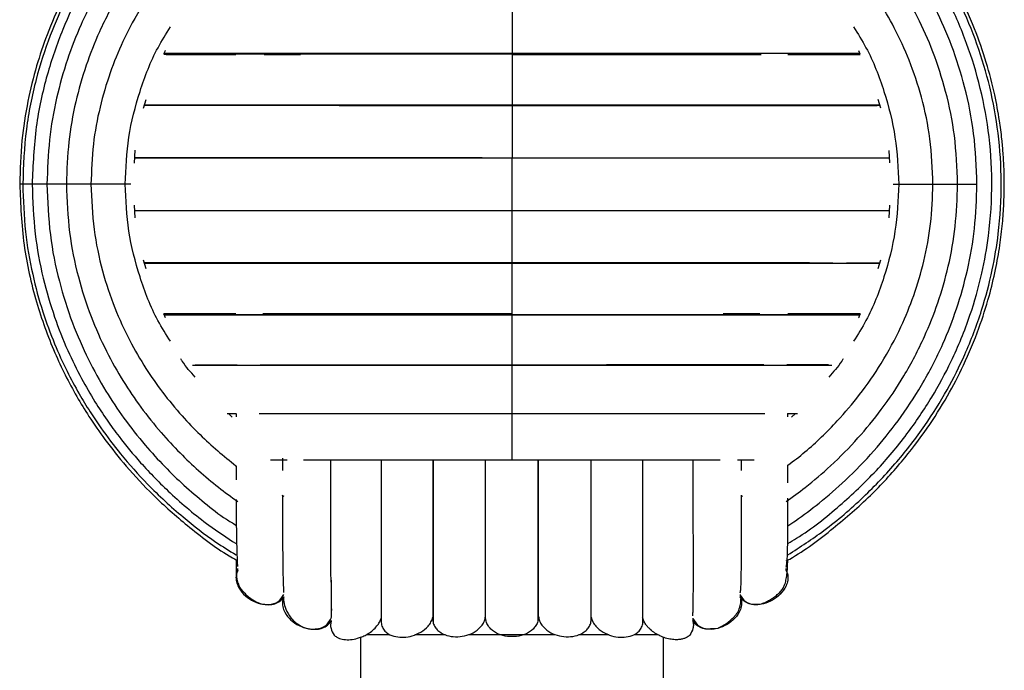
# Model space of a CAD drawing. Header units: millimetres. Extents: x -233 to 167, y -56 to 638.
# Tile 3 of 7: x -98 to 32, y 86 to 172. Entities that reach past the tile are written whole.
import ezdxf

# ---------------------------------------------------------------- set-up
doc = ezdxf.new("R2010")
doc.units = ezdxf.units.MM

msp = doc.modelspace()

# ---------------------------------------------------------------- linework, layer by layer
at = {"color": 7, "linetype": 'Continuous', "lineweight": 25}
for p, q in [((12.29, 167.61), (12.48, 167.16)), ((-82.1, 159.99), (-81.77, 161.15)), ((-33.46, 160.4), (-33.46, 160.38)), ((14.82, 161.16), (15.18, 160.01)), ((-83.32, 152.73), (-83.22, 154.42)), ((16.28, 154.41), (16.38, 152.74)), ((-83.21, 145.48), (-83.31, 147.15)), ((16.4, 147.16), (16.3, 145.47)), ((-81.75, 138.73), (-82.11, 139.88)), ((-33.46, 139.49), (-33.46, 139.51)), ((15.18, 139.9), (14.84, 138.74)), ((-79.22, 132.28), (-79.45, 132.81)), ((-70.39, 119.16), (-70.88, 119.63)), ((-69.9, 119.63), (-69.9, 119.17)), ((2.91, 119.63), (4.23, 119.63)), ((2.98, 119.17), (2.98, 119.63)), ((3.96, 119.63), (3.46, 119.16)), ((-3.15, 112.08), (-3.15, 113.5)), ((-63.85, 108.85), (-63.58, 108.69)), ((-3.15, 108.67), (-3.01, 108.75)), ((-69.66, 98.88), (-69.66, 99.16)), ((2.74, 98.88), (2.74, 99.16)), ((-3.34, 95.7), (-3.34, 95.4)), ((-57.28, 93.28), (-57.24, 93.81)), ((-57.32, 92.59), (-57.32, 92.64)), ((-9.6, 92.58), (-9.6, 92.27)), ((-7.06, 91.12), (-6.79, 91.18)), ((-53.46, 90.06), (-53.46, 80.44)), ((-52.68, 90.44), (-49.67, 90.44)), ((-46.27, 90.44), (-42.36, 90.44)), ((-39.18, 90.44), (-27.76, 90.44)), ((-24.55, 90.44), (-20.69, 90.44)), ((-17.33, 90.44), (-14.19, 90.44)), ((-13.46, 80.44), (-13.46, 90.07))]:
    msp.add_line(p, q, dxfattribs=at)
for points, knots in [([(-69.66, 199.76), (-71.17, 198.79), (-74.11, 196.89), (-77.98, 193.74), (-81.2, 190.73), (-83.81, 187.95), (-86.04, 185.28), (-88.32, 182.22), (-90.66, 178.59), (-92.95, 174.29), (-94.82, 169.92), (-96.33, 165.44), (-97.47, 160.78), (-98.3, 155.55), (-98.41, 151.87), (-98.46, 149.94)], [0, 0, 0, 0, 0.0892008, 0.1749752, 0.2483364, 0.3092566, 0.3648262, 0.4217662, 0.4998144, 0.5803041, 0.6647842, 0.7364938, 0.8162703, 0.9041069, 1, 1, 1, 1]), ([(-69.89, 199.01), (-69.97, 198.96), (-71.35, 198.16), (-73.72, 196.45), (-76.83, 194.04), (-79.35, 191.81), (-81.42, 189.78), (-83.63, 187.44), (-86.25, 184.31), (-89.35, 179.94), (-92.19, 174.93), (-94.6, 169.42), (-96.45, 163.61), (-97.79, 157.03), (-97.97, 152.37), (-98.06, 149.94)], [0, 0, 0, 0, 0.004604, 0.081131, 0.14785, 0.204747, 0.25181, 0.295243, 0.368119, 0.45878, 0.567256, 0.660364, 0.763529, 0.87675, 1, 1, 1, 1]), ([(2.74, 100.14), (2.89, 100.23), (5.11, 101.44), (8.87, 104.32), (13.82, 108.6), (17.93, 113.07), (21.31, 117.49), (24.01, 121.79), (26.32, 126.21), (28.15, 130.63), (29.51, 134.88), (30.39, 138.54), (30.96, 141.75), (31.31, 144.65), (31.49, 147.24), (31.55, 149.65), (31.52, 151.89), (31.4, 153.98), (31.21, 156.1), (30.88, 158.66), (30.25, 162.06), (29.19, 166.13), (27.59, 170.74), (25.34, 175.74), (22.22, 181.13), (18.59, 186.04), (14.68, 190.37), (10.72, 194.05), (6.79, 197.18), (4.07, 198.88), (2.97, 199.56)], [0, 0, 0, 0, 0.0044683, 0.0631698, 0.1177779, 0.1682851, 0.2146757, 0.2569387, 0.2950616, 0.3394266, 0.376396, 0.4066029, 0.4336009, 0.4579311, 0.4796205, 0.4983696, 0.5182005, 0.5357236, 0.5508717, 0.571378, 0.6001967, 0.6373226, 0.6766036, 0.7222102, 0.7741235, 0.8323243, 0.8746233, 0.9196995, 0.9675433, 1, 1, 1, 1]), ([(2.97, 100.95), (4.58, 101.99), (8.1, 104.27), (12.91, 108.43), (17.35, 113.09), (21.03, 117.86), (24, 122.62), (26.55, 127.71), (28.57, 133.01), (29.98, 138.38), (30.92, 144.03), (31.27, 150.09), (30.85, 156.6), (29.74, 162.72), (28.03, 168.47), (25.76, 173.91), (23.41, 178.25), (21.12, 181.79), (18.9, 184.83), (15.98, 188.29), (12.23, 192.06), (7.88, 195.77), (4.57, 197.91), (2.97, 198.95)], [0, 0, 0, 0, 0.048682, 0.106611, 0.161064, 0.212032, 0.259495, 0.303445, 0.356551, 0.403363, 0.444286, 0.502084, 0.557215, 0.609665, 0.659778, 0.709517, 0.759189, 0.784935, 0.816604, 0.854932, 0.899904, 0.951503, 1, 1, 1, 1]), ([(-69.91, 197.49), (-69.99, 197.44), (-71.25, 196.68), (-73.38, 195.11), (-76.14, 192.95), (-78.41, 190.94), (-80.53, 188.89), (-82.77, 186.5), (-85.25, 183.51), (-87.88, 179.85), (-90.5, 175.44), (-92.95, 170.24), (-95.01, 164.2), (-96.51, 157.35), (-96.71, 152.48), (-96.82, 149.94)], [0, 0, 0, 0, 0.005237, 0.077418, 0.138986, 0.189923, 0.236916, 0.294253, 0.362423, 0.441448, 0.531353, 0.632161, 0.743881, 0.866502, 1, 1, 1, 1]), ([(2.98, 102.47), (3.36, 102.69), (5.8, 104.11), (9.75, 107.32), (14.64, 111.92), (18.68, 116.75), (21.96, 121.61), (24.79, 126.84), (27.03, 132.33), (28.61, 137.91), (29.65, 143.8), (30.04, 150.14), (29.57, 156.93), (28.32, 163.31), (26.41, 169.28), (23.89, 174.89), (21.28, 179.33), (18.75, 182.93), (16.3, 186), (13.1, 189.48), (8.98, 193.19), (5.53, 195.94), (3.34, 197.22), (2.97, 197.43)], [0, 0, 0, 0, 0.011638, 0.074365, 0.13333, 0.188517, 0.239913, 0.287504, 0.345, 0.395673, 0.439982, 0.502581, 0.56228, 0.619047, 0.67327, 0.727085, 0.780807, 0.808664, 0.842939, 0.88441, 0.933055, 0.988857, 1, 1, 1, 1]), ([(-69.91, 195.09), (-70.24, 194.86), (-71.66, 193.94), (-74.22, 191.97), (-77.73, 188.94), (-81.24, 185.31), (-84.62, 181.13), (-87.72, 176.42), (-90.28, 171.44), (-92.27, 166.34), (-93.69, 161.25), (-94.67, 155.73), (-94.79, 151.91), (-94.86, 149.94)], [0, 0, 0, 0, 0.02247, 0.09443, 0.180654, 0.281181, 0.375926, 0.480656, 0.595432, 0.688112, 0.786441, 0.890415, 1, 1, 1, 1]), ([(27.93, 149.94), (27.85, 152.19), (27.68, 156.51), (26.45, 162.66), (24.72, 168.15), (22.6, 173), (20.29, 177.19), (17.77, 180.97), (15.16, 184.29), (12.48, 187.23), (9.86, 189.77), (7.12, 192.07), (4.87, 193.89), (3.4, 194.75), (2.98, 195)], [0, 0, 0, 0, 0.125355, 0.241692, 0.349, 0.447258, 0.536483, 0.616682, 0.701031, 0.772474, 0.838492, 0.905142, 0.972426, 1, 1, 1, 1]), ([(-69.66, 191.89), (-70.51, 191.28), (-72.55, 189.81), (-75.75, 187.04), (-79.14, 183.62), (-82.39, 179.65), (-85.38, 175.19), (-87.86, 170.45), (-89.79, 165.59), (-91.17, 160.73), (-92.11, 155.47), (-92.24, 151.82), (-92.3, 149.94)], [0, 0, 0, 0, 0.0630818, 0.1522289, 0.2561722, 0.354154, 0.4625035, 0.5812365, 0.6771529, 0.7789361, 0.8865618, 1, 1, 1, 1]), ([(25.37, 149.94), (25.29, 152.09), (25.13, 156.22), (23.93, 162.08), (22.25, 167.32), (20.21, 171.92), (17.97, 175.91), (15.54, 179.5), (13.02, 182.65), (10.45, 185.43), (7.92, 187.83), (5.38, 189.98), (3.6, 191.28), (2.74, 191.9)], [0, 0, 0, 0, 0.129599, 0.249884, 0.3608, 0.462372, 0.554585, 0.637455, 0.724633, 0.798468, 0.866631, 0.935447, 1, 1, 1, 1]), ([(-69.91, 187.09), (-70.66, 186.52), (-72.99, 184.75), (-76.16, 181.62), (-79.51, 177.69), (-82.38, 173.55), (-84.76, 169.14), (-86.62, 164.6), (-87.95, 160.06), (-88.87, 155.13), (-88.99, 151.7), (-89.05, 149.94)], [0, 0, 0, 0, 0.065805, 0.202435, 0.307386, 0.423474, 0.550758, 0.65361, 0.762789, 0.878272, 1, 1, 1, 1]), ([(22.12, 149.94), (22.04, 151.95), (21.89, 155.82), (20.73, 161.31), (19.11, 166.21), (17.14, 170.5), (14.99, 174.21), (12.66, 177.54), (10.26, 180.45), (7.81, 183.01), (5.43, 185.21), (3.79, 186.51), (2.98, 187.16)], [0, 0, 0, 0, 0.138876, 0.267758, 0.386592, 0.49537, 0.594111, 0.682844, 0.776169, 0.855225, 0.928095, 1, 1, 1, 1]), ([(-33.46, 173.88), (-33.46, 173.85), (-33.46, 173.79), (-33.46, 173.32), (-33.46, 172.48), (-33.46, 171.29), (-33.46, 170), (-33.46, 168.84), (-33.46, 167.98), (-33.46, 167.43), (-33.46, 167.25), (-33.46, 167.16)], [0, 0, 0, 0, 0.067416, 0.158545, 0.308865, 0.457991, 0.607116, 0.757436, 0.848565, 0.928978, 1, 1, 1, 1]), ([(-84.53, 149.94), (-84.44, 152.02), (-84.25, 156.18), (-82.69, 162.24), (-80.8, 167.15), (-79.13, 169.81), (-78.56, 170.72)], [0, 0, 0, 0, 0.284375, 0.568988, 0.853969, 1, 1, 1, 1]), ([(11.63, 170.72), (12.2, 169.82), (13.88, 167.15), (15.76, 162.24), (17.32, 156.18), (17.51, 152.02), (17.6, 149.94)], [0, 0, 0, 0, 0.1462512, 0.4311617, 0.7156941, 1, 1, 1, 1]), ([(-79.44, 167.1), (-78.6, 167.09), (-76.58, 167.09), (-73.3, 167.09), (-70.74, 167.09), (-69.91, 167.09)], [0, 0, 0, 0, 0.322778, 0.779101, 1, 1, 1, 1]), ([(-79.41, 167.16), (-79.37, 167.28), (-79.32, 167.43), (-79.23, 167.57), (-79.22, 167.6)], [0, 0, 0, 0, 0.779435, 1, 1, 1, 1]), ([(-79.41, 167.17), (-78.81, 167.17), (-76.99, 167.17), (-73.1, 167.17), (-67.85, 167.17), (-61.88, 167.17), (-55.34, 167.17), (-48.33, 167.17), (-40.98, 167.16), (-35.97, 167.16), (-33.46, 167.16)], [0, 0, 0, 0, 0.066139, 0.199306, 0.33256, 0.465901, 0.599335, 0.73284, 0.866404, 1, 1, 1, 1]), ([(-33.46, 167.21), (-35.17, 167.21), (-38.47, 167.21), (-43.21, 167.21), (-48.21, 167.21), (-53.26, 167.21), (-58.16, 167.21), (-62.22, 167.21), (-65.49, 167.21), (-68.17, 167.21), (-70.66, 167.21), (-73.27, 167.21), (-76.1, 167.21), (-78.22, 167.21), (-79.24, 167.21), (-79.4, 167.21)], [0, 0, 0, 0, 0.091893, 0.178195, 0.258898, 0.369434, 0.467386, 0.552751, 0.625523, 0.685695, 0.741194, 0.808885, 0.88933, 0.982545, 1, 1, 1, 1]), ([(-66.19, 167.09), (-65.59, 167.09), (-64.08, 167.09), (-62.39, 167.09), (-61.38, 167.09)], [0, 0, 0, 0, 0.402356, 1, 1, 1, 1]), ([(12.46, 167.21), (12.01, 167.21), (11.01, 167.21), (9.18, 167.21), (6.84, 167.21), (3.81, 167.21), (0, 167.21), (-4.72, 167.21), (-10.42, 167.21), (-16.33, 167.21), (-22.15, 167.21), (-27.67, 167.21), (-31.5, 167.21), (-33.46, 167.21)], [0, 0, 0, 0, 0.046488, 0.101777, 0.169169, 0.249399, 0.342458, 0.44833, 0.567011, 0.698495, 0.793305, 0.893807, 1, 1, 1, 1]), ([(-33.46, 167.2), (-33.46, 167.16), (-33.46, 167.07), (-33.46, 166.55), (-33.46, 165.65), (-33.46, 164.43), (-33.46, 163.12), (-33.46, 161.98), (-33.46, 161.14), (-33.46, 160.63), (-33.46, 160.47), (-33.46, 160.4)], [0, 0, 0, 0, 0.074084, 0.164562, 0.313807, 0.461866, 0.609925, 0.75917, 0.849648, 0.929486, 1, 1, 1, 1]), ([(-33.46, 167.16), (-30.94, 167.16), (-28.27, 167.16), (-25.69, 167.16), (-25.55, 167.16)], [0, 0, 0, 0, 0.945303, 1, 1, 1, 1]), ([(-33.46, 167.08), (-31.01, 167.08), (-26.32, 167.08), (-19.78, 167.08), (-14.13, 167.08), (-9.34, 167.08), (-5.4, 167.08), (-2.55, 167.08), (-1.07, 167.08), (-0.58, 167.08)], [0, 0, 0, 0, 0.205373, 0.391707, 0.55897, 0.707195, 0.83632, 0.946373, 1, 1, 1, 1]), ([(2.98, 167.16), (4.03, 167.16), (6.87, 167.16), (10.05, 167.16), (11.88, 167.16), (12.49, 167.16)], [0, 0, 0, 0, 0.282249, 0.761782, 1, 1, 1, 1]), ([(2.98, 167.08), (3.72, 167.08), (5.46, 167.08), (8.08, 167.08), (10.59, 167.08), (11.95, 167.08), (12.52, 167.08)], [0, 0, 0, 0, 0.196169, 0.465707, 0.777773, 1, 1, 1, 1]), ([(-33.46, 160.38), (-35.22, 160.38), (-38.61, 160.38), (-43.5, 160.38), (-48.64, 160.38), (-53.85, 160.38), (-58.9, 160.38), (-63.08, 160.38), (-66.45, 160.38), (-69.22, 160.38), (-71.78, 160.38), (-74.47, 160.37), (-77.41, 160.37), (-80.03, 160.36), (-81.45, 160.36), (-82, 160.36)], [0, 0, 0, 0, 0.088265, 0.17116, 0.248684, 0.354857, 0.448944, 0.530958, 0.60088, 0.658705, 0.711975, 0.776942, 0.854169, 0.943676, 1, 1, 1, 1]), ([(-81.99, 160.38), (-80.81, 160.37), (-78.42, 160.37), (-74.18, 160.37), (-69.79, 160.36), (-65.43, 160.36), (-60.71, 160.36), (-55.68, 160.36), (-50.37, 160.35), (-44.86, 160.35), (-39.2, 160.35), (-35.38, 160.35), (-33.46, 160.35)], [0, 0, 0, 0, 0.120956, 0.246328, 0.34042, 0.434543, 0.528699, 0.622887, 0.717116, 0.811374, 0.905672, 1, 1, 1, 1]), ([(-81.98, 160.4), (-81.02, 160.4), (-78.82, 160.4), (-74.4, 160.4), (-68.95, 160.4), (-62.78, 160.4), (-56.03, 160.4), (-48.79, 160.4), (-41.21, 160.4), (-36.05, 160.4), (-33.46, 160.4)], [0, 0, 0, 0, 0.098737, 0.227319, 0.355962, 0.48467, 0.613435, 0.74226, 0.87112, 1, 1, 1, 1]), ([(-33.46, 160.4), (-30.88, 160.4), (-25.71, 160.4), (-18.14, 160.4), (-10.9, 160.4), (-4.14, 160.4), (2.02, 160.4), (7.47, 160.4), (11.89, 160.4), (14.1, 160.4), (15.06, 160.4)], [0, 0, 0, 0, 0.128867, 0.257715, 0.38653, 0.515286, 0.64398, 0.772617, 0.901188, 1, 1, 1, 1]), ([(15.07, 160.37), (14.81, 160.37), (14, 160.37), (12.5, 160.37), (10.48, 160.37), (8.05, 160.37), (4.93, 160.37), (1, 160.38), (-3.86, 160.38), (-9.74, 160.38), (-15.82, 160.38), (-21.82, 160.38), (-27.5, 160.38), (-31.44, 160.38), (-33.46, 160.38)], [0, 0, 0, 0, 0.026445, 0.084446, 0.137534, 0.202249, 0.279273, 0.368613, 0.470265, 0.584211, 0.710465, 0.801506, 0.898022, 1, 1, 1, 1]), ([(-33.46, 160.37), (-33.46, 160.37), (-33.46, 160.36), (-33.46, 160.1), (-33.46, 159.5), (-33.46, 158.5), (-33.46, 157.23), (-33.46, 155.91), (-33.46, 154.8), (-33.46, 154.03), (-33.46, 153.59), (-33.46, 153.49), (-33.46, 153.44)], [0, 0, 0, 0, 0.007671, 0.086443, 0.175713, 0.322966, 0.469049, 0.615132, 0.762385, 0.851655, 0.930428, 1, 1, 1, 1]), ([(-33.46, 160.35), (-31.75, 160.35), (-28.42, 160.35), (-23.63, 160.35), (-18.59, 160.35), (-13.49, 160.35), (-8.55, 160.35), (-4.46, 160.35), (-1.16, 160.35), (1.55, 160.35), (4.05, 160.35), (6.66, 160.35), (9.51, 160.35), (12.45, 160.35), (14.17, 160.35), (15.07, 160.36)], [0, 0, 0, 0, 0.084835, 0.164507, 0.239008, 0.341036, 0.431435, 0.510199, 0.577328, 0.632823, 0.684019, 0.74644, 0.82057, 0.906394, 1, 1, 1, 1]), ([(-83.28, 153.45), (-82.12, 153.45), (-79.7, 153.45), (-74.99, 153.45), (-69.45, 153.45), (-63.19, 153.45), (-56.33, 153.45), (-49, 153.45), (-41.32, 153.45), (-36.08, 153.44), (-33.46, 153.44)], [0, 0, 0, 0, 0.11528, 0.241605, 0.367949, 0.494324, 0.620723, 0.747133, 0.873564, 1, 1, 1, 1]), ([(-83.28, 153.44), (-82.16, 153.44), (-79.76, 153.44), (-75.07, 153.44), (-69.51, 153.44), (-63.23, 153.44), (-56.36, 153.44), (-49.01, 153.44), (-41.32, 153.44), (-36.08, 153.44), (-33.46, 153.44)], [0, 0, 0, 0, 0.111734, 0.23864, 0.365555, 0.492456, 0.619342, 0.746229, 0.873123, 1, 1, 1, 1]), ([(-33.46, 153.44), (-30.84, 153.44), (-25.61, 153.44), (-17.92, 153.44), (-10.57, 153.44), (-3.7, 153.44), (2.58, 153.44), (8.15, 153.44), (12.83, 153.44), (15.22, 153.44), (16.34, 153.44)], [0, 0, 0, 0, 0.126927, 0.253857, 0.380793, 0.507735, 0.634684, 0.761642, 0.888598, 1, 1, 1, 1]), ([(-33.46, 146.44), (-33.46, 146.47), (-33.46, 146.51), (-33.46, 146.89), (-33.46, 147.58), (-33.46, 148.64), (-33.46, 149.94), (-33.46, 151.25), (-33.46, 152.31), (-33.46, 153), (-33.46, 153.38), (-33.46, 153.42), (-33.46, 153.44)], [0, 0, 0, 0, 0.065517, 0.139697, 0.223764, 0.362433, 0.5, 0.637567, 0.776236, 0.860303, 0.934483, 1, 1, 1, 1]), ([(-33.46, 153.44), (-30.85, 153.44), (-25.61, 153.44), (-17.93, 153.44), (-10.61, 153.44), (-4.32, 153.44), (-0.8, 153.44), (0.68, 153.44)], [0, 0, 0, 0, 0.211725, 0.42344, 0.63514, 0.84679, 1, 1, 1, 1]), ([(-98.46, 149.94), (-98.35, 147.26), (-98.13, 142), (-96.44, 134.52), (-94.03, 127.81), (-91.53, 122.83), (-89.23, 119.06), (-87.09, 115.96), (-84.29, 112.45), (-80.7, 108.59), (-76.16, 104.62), (-72.48, 101.76), (-70.2, 100.48), (-69.89, 100.31)], [0, 0, 0, 0, 0.134567, 0.263676, 0.383044, 0.491144, 0.542629, 0.604746, 0.679809, 0.767807, 0.868694, 0.982423, 1, 1, 1, 1]), ([(-98.06, 149.94), (-98.15, 149.94), (-98.43, 149.94), (-98.45, 149.94), (-98.46, 149.94)], [0, 0, 0, 0, 0.289097, 1, 1, 1, 1]), ([(-98.06, 149.94), (-97.99, 147.85), (-97.86, 143.84), (-96.87, 138.2), (-95.54, 133.25), (-93.97, 128.98), (-92.33, 125.37), (-90.73, 122.39), (-89.22, 119.9), (-87.43, 117.23), (-84.97, 113.98), (-81.41, 109.98), (-77.18, 106.1), (-73.24, 103.01), (-70.79, 101.51), (-69.9, 100.96)], [0, 0, 0, 0, 0.10666, 0.203437, 0.29032, 0.367298, 0.434388, 0.491598, 0.538934, 0.582395, 0.655229, 0.7458, 0.85405, 0.946829, 1, 1, 1, 1]), ([(-96.82, 149.94), (-96.88, 149.94), (-97.29, 149.94), (-97.73, 149.94), (-98.06, 149.94), (-98.03, 149.94), (-98.02, 149.94)], [0, 0, 0, 0, 0.073124, 0.45745, 0.838722, 1, 1, 1, 1]), ([(-96.82, 149.94), (-96.74, 147.75), (-96.59, 143.57), (-95.49, 137.69), (-93.99, 132.54), (-92.25, 128.12), (-90.43, 124.41), (-88.66, 121.35), (-86.99, 118.81), (-85.01, 116.09), (-82.31, 112.81), (-78.39, 108.83), (-74.17, 105.24), (-71.11, 103.23), (-69.9, 102.44)], [0, 0, 0, 0, 0.115435, 0.22018, 0.314205, 0.397521, 0.470125, 0.532038, 0.583276, 0.630286, 0.709061, 0.807023, 0.924107, 1, 1, 1, 1]), ([(-94.86, 149.94), (-95.02, 149.94), (-95.56, 149.94), (-96.2, 149.94), (-96.72, 149.94), (-96.78, 149.94), (-96.81, 149.94)], [0, 0, 0, 0, 0.123939, 0.423628, 0.720936, 1, 1, 1, 1]), ([(-92.3, 149.94), (-92.34, 149.94), (-92.65, 149.94), (-93.3, 149.94), (-94.1, 149.94), (-94.64, 149.94), (-94.91, 149.94), (-94.84, 149.94), (-94.83, 149.94)], [0, 0, 0, 0, 0.0277636, 0.1854766, 0.4456278, 0.7037116, 0.9617954, 1, 1, 1, 1]), ([(-94.86, 149.94), (-94.77, 147.7), (-94.61, 143.38), (-93.37, 137.23), (-91.64, 131.74), (-89.53, 126.89), (-87.21, 122.7), (-84.7, 118.92), (-82.08, 115.6), (-79.41, 112.66), (-76.79, 110.12), (-74.05, 107.82), (-71.8, 106), (-70.33, 105.14), (-69.91, 104.89)], [0, 0, 0, 0, 0.125359, 0.241699, 0.349007, 0.447268, 0.536488, 0.616689, 0.701039, 0.772483, 0.838503, 0.905154, 0.972439, 1, 1, 1, 1]), ([(-92.3, 149.94), (-92.22, 147.8), (-92.06, 143.67), (-90.86, 137.81), (-89.18, 132.57), (-87.14, 127.97), (-84.9, 123.98), (-82.47, 120.39), (-79.95, 117.24), (-77.38, 114.46), (-74.85, 112.06), (-72.31, 109.91), (-70.53, 108.61), (-69.66, 107.99)], [0, 0, 0, 0, 0.129607, 0.249885, 0.360803, 0.462377, 0.55459, 0.637461, 0.72464, 0.798476, 0.866639, 0.935456, 1, 1, 1, 1]), ([(-89.05, 149.94), (-89.13, 149.94), (-89.48, 149.94), (-90.22, 149.94), (-91.12, 149.94), (-91.84, 149.94), (-92.26, 149.94), (-92.25, 149.94), (-92.24, 149.94)], [0, 0, 0, 0, 0.044022, 0.183656, 0.413984, 0.642483, 0.870981, 1, 1, 1, 1]), ([(-89.05, 149.94), (-88.97, 147.94), (-88.81, 144.07), (-87.65, 138.58), (-86.03, 133.68), (-84.06, 129.39), (-81.92, 125.68), (-79.59, 122.35), (-77.19, 119.44), (-74.73, 116.88), (-72.36, 114.68), (-70.72, 113.38), (-69.91, 112.73)], [0, 0, 0, 0, 0.138882, 0.267759, 0.386596, 0.495374, 0.594116, 0.68285, 0.776176, 0.855232, 0.928103, 1, 1, 1, 1]), ([(-84.53, 149.94), (-84.72, 149.94), (-85.13, 149.94), (-85.85, 149.94), (-86.75, 149.94), (-87.69, 149.94), (-88.48, 149.94), (-88.98, 149.94), (-88.99, 149.94), (-89, 149.94)], [0, 0, 0, 0, 0.088659, 0.189041, 0.302801, 0.49045, 0.676609, 0.862767, 1, 1, 1, 1]), ([(-78.57, 129.18), (-79.13, 130.08), (-80.81, 132.74), (-82.69, 137.65), (-84.25, 143.71), (-84.44, 147.87), (-84.53, 149.94)], [0, 0, 0, 0, 0.145865, 0.430904, 0.71556, 1, 1, 1, 1]), ([(-83.8, 149.94), (-83.88, 149.94), (-84.05, 149.94), (-84.36, 149.94), (-84.53, 149.94)], [0, 0, 0, 0, 0.442069, 1, 1, 1, 1]), ([(2.74, 108), (3.58, 108.61), (5.62, 110.08), (8.83, 112.85), (12.21, 116.27), (15.46, 120.24), (18.46, 124.7), (20.93, 129.44), (22.86, 134.3), (24.24, 139.16), (25.19, 144.42), (25.31, 148.07), (25.37, 149.94)], [0, 0, 0, 0, 0.0630905, 0.1522368, 0.2561791, 0.35416, 0.4625085, 0.5812404, 0.677156, 0.778938, 0.8865629, 1, 1, 1, 1]), ([(2.98, 104.8), (3.32, 105.02), (4.73, 105.95), (7.3, 107.92), (10.8, 110.95), (14.31, 114.58), (17.69, 118.76), (20.79, 123.47), (23.36, 128.45), (25.34, 133.55), (26.77, 138.64), (27.74, 144.16), (27.87, 147.98), (27.93, 149.94)], [0, 0, 0, 0, 0.022482, 0.094442, 0.180665, 0.281191, 0.375934, 0.480663, 0.595437, 0.688116, 0.786444, 0.89041, 1, 1, 1, 1]), ([(2.98, 112.8), (3.74, 113.37), (6.06, 115.14), (9.23, 118.27), (12.58, 122.2), (15.45, 126.34), (17.83, 130.75), (19.69, 135.29), (21.02, 139.83), (21.94, 144.76), (22.06, 148.19), (22.12, 149.94)], [0, 0, 0, 0, 0.065814, 0.202444, 0.307394, 0.42348, 0.550763, 0.653613, 0.762792, 0.878269, 1, 1, 1, 1]), ([(17.6, 149.94), (17.51, 147.87), (17.32, 143.71), (15.76, 137.65), (13.88, 132.74), (12.2, 130.08), (11.64, 129.17)], [0, 0, 0, 0, 0.284369, 0.568968, 0.853938, 1, 1, 1, 1]), ([(16.87, 149.94), (16.95, 149.94), (17.12, 149.94), (17.43, 149.94), (17.6, 149.94)], [0, 0, 0, 0, 0.442444, 1, 1, 1, 1]), ([(17.6, 149.94), (17.79, 149.94), (18.2, 149.94), (18.93, 149.94), (19.83, 149.94), (20.77, 149.94), (21.55, 149.94), (22.05, 149.94), (22.07, 149.94), (22.07, 149.94)], [0, 0, 0, 0, 0.0886586, 0.1890412, 0.3028011, 0.4904507, 0.6766091, 0.8627675, 1, 1, 1, 1]), ([(22.12, 149.94), (22.2, 149.94), (22.55, 149.94), (23.29, 149.94), (24.2, 149.94), (24.92, 149.94), (25.34, 149.94), (25.32, 149.94), (25.32, 149.94)], [0, 0, 0, 0, 0.044022, 0.183656, 0.413984, 0.642483, 0.870981, 1, 1, 1, 1]), ([(25.37, 149.94), (25.42, 149.94), (25.73, 149.94), (26.37, 149.94), (27.17, 149.94), (27.71, 149.94), (27.98, 149.94), (27.91, 149.94), (27.9, 149.94)], [0, 0, 0, 0, 0.027817, 0.185522, 0.445659, 0.703729, 0.961799, 1, 1, 1, 1]), ([(-83.27, 146.44), (-82.15, 146.44), (-79.75, 146.44), (-75.07, 146.44), (-69.51, 146.44), (-63.23, 146.44), (-56.36, 146.44), (-49.01, 146.44), (-41.32, 146.44), (-36.08, 146.44), (-33.46, 146.44)], [0, 0, 0, 0, 0.111377, 0.238334, 0.365301, 0.492252, 0.619189, 0.746127, 0.873072, 1, 1, 1, 1]), ([(-83.27, 146.44), (-82.12, 146.44), (-79.7, 146.44), (-74.99, 146.44), (-69.45, 146.44), (-63.19, 146.44), (-56.33, 146.44), (-49, 146.44), (-41.32, 146.44), (-36.08, 146.44), (-33.46, 146.44)], [0, 0, 0, 0, 0.114924, 0.2413, 0.367695, 0.494121, 0.62057, 0.747032, 0.873513, 1, 1, 1, 1]), ([(-33.46, 146.44), (-30.85, 146.44), (-25.61, 146.45), (-17.93, 146.45), (-10.61, 146.45), (-4.57, 146.45), (-1.27, 146.45), (-0.02, 146.45)], [0, 0, 0, 0, 0.216854, 0.433697, 0.650526, 0.867303, 1, 1, 1, 1]), ([(-33.46, 146.44), (-30.84, 146.44), (-25.61, 146.44), (-17.92, 146.44), (-10.57, 146.44), (-3.7, 146.44), (2.58, 146.44), (8.15, 146.44), (12.83, 146.44), (15.23, 146.44), (16.35, 146.44)], [0, 0, 0, 0, 0.126876, 0.253755, 0.38064, 0.507531, 0.634429, 0.761336, 0.888241, 1, 1, 1, 1]), ([(-33.46, 139.52), (-33.46, 139.52), (-33.46, 139.53), (-33.46, 139.79), (-33.46, 140.39), (-33.46, 141.39), (-33.46, 142.66), (-33.46, 143.98), (-33.46, 145.09), (-33.46, 145.86), (-33.46, 146.3), (-33.46, 146.4), (-33.46, 146.44)], [0, 0, 0, 0, 0.007671, 0.086443, 0.175713, 0.322966, 0.469049, 0.615132, 0.762385, 0.851655, 0.930428, 1, 1, 1, 1]), ([(-33.46, 139.54), (-35.18, 139.54), (-38.51, 139.54), (-43.3, 139.54), (-48.34, 139.54), (-53.44, 139.54), (-58.38, 139.54), (-62.47, 139.54), (-65.77, 139.54), (-68.48, 139.54), (-70.98, 139.54), (-73.59, 139.54), (-76.44, 139.54), (-79.38, 139.54), (-81.1, 139.53), (-82, 139.53)], [0, 0, 0, 0, 0.08484, 0.164516, 0.239018, 0.341049, 0.431448, 0.510215, 0.577348, 0.632845, 0.68404, 0.74646, 0.820594, 0.906421, 1, 1, 1, 1]), ([(-81.99, 139.52), (-81.74, 139.51), (-80.93, 139.51), (-79.43, 139.51), (-77.41, 139.51), (-74.98, 139.51), (-71.86, 139.51), (-67.93, 139.51), (-63.07, 139.51), (-57.19, 139.51), (-51.11, 139.51), (-45.11, 139.51), (-39.43, 139.51), (-35.49, 139.51), (-33.46, 139.51)], [0, 0, 0, 0, 0.026387, 0.084387, 0.137476, 0.202197, 0.279229, 0.368571, 0.470229, 0.584194, 0.710444, 0.801495, 0.898013, 1, 1, 1, 1]), ([(-81.99, 139.49), (-81.03, 139.49), (-78.82, 139.49), (-74.4, 139.49), (-68.95, 139.49), (-62.78, 139.49), (-56.03, 139.49), (-48.79, 139.49), (-41.21, 139.49), (-36.05, 139.49), (-33.46, 139.49)], [0, 0, 0, 0, 0.098783, 0.227359, 0.355995, 0.484696, 0.613454, 0.742273, 0.871126, 1, 1, 1, 1]), ([(-33.46, 139.51), (-31.71, 139.51), (-28.32, 139.51), (-23.43, 139.51), (-18.28, 139.51), (-13.08, 139.51), (-8.03, 139.51), (-3.85, 139.51), (-0.48, 139.51), (2.29, 139.51), (4.85, 139.52), (7.54, 139.52), (10.48, 139.52), (13.1, 139.53), (14.52, 139.53), (15.07, 139.54)], [0, 0, 0, 0, 0.088257, 0.17115, 0.248665, 0.354838, 0.448924, 0.530921, 0.600836, 0.658662, 0.711931, 0.776891, 0.854111, 0.943617, 1, 1, 1, 1]), ([(8.88, 139.52), (8.19, 139.52), (6.37, 139.52), (2.84, 139.53), (-1.49, 139.53), (-6.22, 139.53), (-11.25, 139.53), (-16.55, 139.54), (-22.07, 139.54), (-27.73, 139.54), (-31.55, 139.54), (-33.46, 139.54)], [0, 0, 0, 0, 0.071122, 0.187091, 0.303096, 0.419138, 0.535224, 0.651358, 0.767532, 0.883747, 1, 1, 1, 1]), ([(-33.46, 139.49), (-30.88, 139.49), (-25.71, 139.49), (-18.14, 139.49), (-10.9, 139.49), (-4.14, 139.49), (2.02, 139.49), (7.47, 139.49), (11.89, 139.49), (14.1, 139.49), (15.06, 139.49)], [0, 0, 0, 0, 0.128873, 0.257727, 0.386548, 0.51531, 0.64401, 0.772653, 0.901229, 1, 1, 1, 1]), ([(-33.46, 132.68), (-33.46, 132.73), (-33.46, 132.82), (-33.46, 133.34), (-33.46, 134.24), (-33.46, 135.46), (-33.46, 136.77), (-33.46, 137.91), (-33.46, 138.75), (-33.46, 139.26), (-33.46, 139.42), (-33.46, 139.49)], [0, 0, 0, 0, 0.074084, 0.164561, 0.313807, 0.461866, 0.609925, 0.75917, 0.849648, 0.929486, 1, 1, 1, 1]), ([(-69.91, 132.81), (-70.64, 132.81), (-72.39, 132.81), (-75.01, 132.81), (-77.51, 132.81), (-78.88, 132.81), (-79.45, 132.81)], [0, 0, 0, 0, 0.1962902, 0.465892, 0.7780361, 1, 1, 1, 1]), ([(-79.41, 132.72), (-78.81, 132.72), (-76.99, 132.72), (-73.1, 132.72), (-67.85, 132.72), (-61.88, 132.72), (-55.34, 132.72), (-48.33, 132.72), (-40.98, 132.72), (-35.97, 132.73), (-33.46, 132.73)], [0, 0, 0, 0, 0.066066, 0.199243, 0.332508, 0.465859, 0.599303, 0.732819, 0.866394, 1, 1, 1, 1]), ([(-79.39, 132.68), (-78.94, 132.68), (-77.94, 132.68), (-76.11, 132.68), (-73.77, 132.68), (-70.74, 132.68), (-66.93, 132.68), (-62.21, 132.68), (-56.51, 132.68), (-50.6, 132.68), (-44.77, 132.68), (-39.26, 132.68), (-35.43, 132.68), (-33.46, 132.68)], [0, 0, 0, 0, 0.046459, 0.10175, 0.169146, 0.249377, 0.342435, 0.448313, 0.566997, 0.698483, 0.793293, 0.893802, 1, 1, 1, 1]), ([(-33.46, 132.81), (-35.92, 132.81), (-40.6, 132.81), (-47.14, 132.81), (-52.8, 132.81), (-57.58, 132.81), (-61.53, 132.81), (-64.37, 132.81), (-65.86, 132.81), (-66.35, 132.81)], [0, 0, 0, 0, 0.205359, 0.391678, 0.558942, 0.707145, 0.836274, 0.946327, 1, 1, 1, 1]), ([(-33.46, 132.73), (-30.96, 132.73), (-25.95, 132.73), (-18.6, 132.73), (-11.58, 132.73), (-5.04, 132.73), (0.92, 132.73), (6.17, 132.73), (10.06, 132.73), (11.88, 132.73), (12.49, 132.73)], [0, 0, 0, 0, 0.133583, 0.267135, 0.400627, 0.534046, 0.667372, 0.800615, 0.93377, 1, 1, 1, 1]), ([(-33.46, 126.01), (-33.46, 126.04), (-33.46, 126.1), (-33.46, 126.57), (-33.46, 127.41), (-33.46, 128.6), (-33.46, 129.89), (-33.46, 131.05), (-33.46, 131.91), (-33.46, 132.46), (-33.46, 132.64), (-33.46, 132.73)], [0, 0, 0, 0, 0.067416, 0.158546, 0.308866, 0.457991, 0.607116, 0.757436, 0.848565, 0.928979, 1, 1, 1, 1]), ([(-33.46, 132.68), (-31.76, 132.68), (-28.46, 132.68), (-23.72, 132.68), (-18.72, 132.68), (-13.66, 132.68), (-8.76, 132.68), (-4.71, 132.68), (-1.44, 132.68), (1.24, 132.68), (3.73, 132.68), (6.34, 132.68), (9.17, 132.68), (11.3, 132.68), (12.31, 132.68), (12.47, 132.68)], [0, 0, 0, 0, 0.091886, 0.178183, 0.258884, 0.369417, 0.467367, 0.552728, 0.625495, 0.685664, 0.741164, 0.808855, 0.889295, 0.982507, 1, 1, 1, 1]), ([(-0.73, 132.81), (-1.34, 132.81), (-2.85, 132.81), (-4.54, 132.81), (-5.56, 132.81)], [0, 0, 0, 0, 0.40201, 1, 1, 1, 1]), ([(12.52, 132.8), (11.68, 132.8), (9.65, 132.8), (6.37, 132.8), (3.81, 132.8), (2.98, 132.8)], [0, 0, 0, 0, 0.323033, 0.779238, 1, 1, 1, 1]), ([(12.52, 132.8), (12.47, 132.65), (12.4, 132.48), (12.31, 132.32), (12.29, 132.29)], [0, 0, 0, 0, 0.814958, 1, 1, 1, 1]), ([(-75.3, 124.45), (-75.91, 125.12), (-76.6, 125.87), (-77.12, 126.75), (-77.18, 126.86)], [0, 0, 0, 0, 0.884594, 1, 1, 1, 1]), ([(10.26, 126.86), (10.2, 126.76), (9.68, 125.88), (8.98, 125.12), (8.37, 124.45)], [0, 0, 0, 0, 0.118529, 1, 1, 1, 1]), ([(-75.65, 126), (-75.29, 126), (-74.24, 126), (-72.18, 126), (-69.29, 126), (-65.63, 126), (-61.11, 126), (-55.63, 126), (-49.95, 126), (-44.34, 126), (-39.04, 126), (-35.36, 126), (-33.46, 126)], [0, 0, 0, 0, 0.038287, 0.110436, 0.196336, 0.295976, 0.409338, 0.536418, 0.677189, 0.778706, 0.886295, 1, 1, 1, 1]), ([(-75.29, 126.08), (-74.04, 126.08), (-72.4, 126.08), (-70.27, 126.08), (-69.75, 126.08)], [0, 0, 0, 0, 0.755013, 1, 1, 1, 1]), ([(-66.72, 126.08), (-66.57, 126.08), (-64.76, 126.08), (-60.66, 126.08), (-54.46, 126.08), (-47.73, 126.08), (-40.69, 126.08), (-35.87, 126.08), (-33.46, 126.08)], [0, 0, 0, 0, 0.01734, 0.213515, 0.409894, 0.606474, 0.803188, 1, 1, 1, 1]), ([(-33.46, 126.08), (-31.06, 126.08), (-26.24, 126.08), (-19.2, 126.09), (-12.46, 126.09), (-6.27, 126.09), (-2.17, 126.09), (-0.36, 126.09), (-0.21, 126.09)], [0, 0, 0, 0, 0.196815, 0.393565, 0.590161, 0.786559, 0.982738, 1, 1, 1, 1]), ([(-33.46, 119.66), (-33.46, 119.66), (-33.46, 119.66), (-33.46, 120), (-33.46, 120.71), (-33.46, 121.81), (-33.46, 123.06), (-33.46, 124.22), (-33.46, 125.12), (-33.46, 125.73), (-33.46, 125.97), (-33.46, 126.08)], [0, 0, 0, 0, 0.0493755, 0.1422677, 0.2954955, 0.4475057, 0.5995159, 0.7527437, 0.8456359, 0.9276046, 1, 1, 1, 1]), ([(-33.46, 126), (-31.05, 126), (-26.43, 126), (-19.99, 126), (-14.42, 126), (-9.71, 126), (-5.82, 126), (-2.68, 126), (-0.1, 126), (2.28, 126), (4.77, 126), (7.03, 126), (8.31, 126), (8.79, 126)], [0, 0, 0, 0, 0.144816, 0.276215, 0.394183, 0.498742, 0.589842, 0.667494, 0.731695, 0.79096, 0.863245, 0.949136, 1, 1, 1, 1]), ([(2.82, 126.09), (3.35, 126.09), (5.47, 126.09), (7.11, 126.09), (8.34, 126.09)], [0, 0, 0, 0, 0.245622, 1, 1, 1, 1]), ([(-71.07, 119.63), (-70.72, 119.63), (-70.35, 119.63), (-69.93, 119.63), (-69.91, 119.63)], [0, 0, 0, 0, 0.949235, 1, 1, 1, 1]), ([(-66.83, 119.63), (-65.85, 119.63), (-63.59, 119.63), (-59.49, 119.63), (-54.35, 119.63), (-49.01, 119.63), (-43.73, 119.63), (-38.73, 119.63), (-35.25, 119.63), (-33.46, 119.63)], [0, 0, 0, 0, 0.109899, 0.253256, 0.413925, 0.591916, 0.720233, 0.85626, 1, 1, 1, 1]), ([(-33.46, 113.53), (-33.46, 113.53), (-33.46, 113.51), (-33.46, 113.8), (-33.46, 114.46), (-33.46, 115.52), (-33.46, 116.74), (-33.46, 117.89), (-33.46, 118.81), (-33.46, 119.44), (-33.46, 119.7), (-33.46, 119.82)], [0, 0, 0, 0, 0.041331, 0.135009, 0.289534, 0.44283, 0.596127, 0.750651, 0.84433, 0.926992, 1, 1, 1, 1]), ([(-33.46, 119.63), (-31.18, 119.63), (-26.83, 119.63), (-20.76, 119.63), (-15.51, 119.63), (-11.09, 119.63), (-7.43, 119.63), (-4.49, 119.63), (-2.09, 119.63), (-0.71, 119.63), (-0.06, 119.63)], [0, 0, 0, 0, 0.183384, 0.349777, 0.499168, 0.631533, 0.746874, 0.845158, 0.926362, 1, 1, 1, 1]), ([(-65.34, 113.5), (-65.12, 113.5), (-64.44, 113.5), (-63.66, 113.5), (-63.13, 113.5)], [0, 0, 0, 0, 0.3255681, 1, 1, 1, 1]), ([(-63.78, 113.74), (-63.78, 113.53), (-63.78, 112.95), (-63.78, 112.44), (-63.78, 112.11)], [0, 0, 0, 0, 0.369849, 1, 1, 1, 1]), ([(-61.01, 113.5), (-59.91, 113.5), (-57.38, 113.5), (-52.81, 113.5), (-47.88, 113.5), (-42.99, 113.5), (-38.35, 113.5), (-35.12, 113.5), (-33.46, 113.5)], [0, 0, 0, 0, 0.1423961, 0.3269451, 0.5313494, 0.6787306, 0.8349326, 1, 1, 1, 1]), ([(-57.41, 113.5), (-57.41, 112.66), (-57.41, 110.31), (-57.41, 107.1), (-57.42, 103.75), (-57.41, 100.82), (-57.41, 98.59), (-57.4, 97.59), (-57.4, 97.32)], [0, 0, 0, 0, 0.122852, 0.342841, 0.515321, 0.708268, 0.921524, 1, 1, 1, 1]), ([(-50.73, 113.5), (-50.73, 112.73), (-50.73, 110.5), (-50.73, 106.9), (-50.73, 102.62), (-50.73, 98.93), (-50.73, 95.91), (-50.73, 93.63), (-50.73, 92.52), (-50.73, 92)], [0, 0, 0, 0, 0.077851, 0.224106, 0.392081, 0.581758, 0.720314, 0.868513, 1, 1, 1, 1]), ([(-43.91, 113.5), (-43.91, 112.37), (-43.91, 109.26), (-43.91, 104.71), (-43.91, 99.94), (-43.91, 95.83), (-43.91, 93.76), (-43.91, 92.72)], [0, 0, 0, 0, 0.124609, 0.343539, 0.562408, 0.781242, 1, 1, 1, 1]), ([(-43.89, 113.5), (-43.89, 113.09), (-43.89, 111.25), (-43.89, 107.99), (-43.89, 103.65), (-43.89, 99.82), (-43.89, 96.59), (-43.89, 94.08), (-43.89, 92.78), (-43.89, 92.17)], [0, 0, 0, 0, 0.043427, 0.19582, 0.370848, 0.568509, 0.712923, 0.867408, 1, 1, 1, 1]), ([(-36.96, 92.78), (-36.96, 93.87), (-36.96, 96.05), (-36.96, 100.27), (-36.96, 105.1), (-36.96, 109.54), (-36.96, 112.51), (-36.96, 113.5)], [0, 0, 0, 0, 0.222046, 0.444101, 0.66617, 0.888232, 1, 1, 1, 1]), ([(-33.46, 113.5), (-31.34, 113.5), (-27.3, 113.5), (-21.67, 113.5), (-16.82, 113.5), (-12.74, 113.5), (-9.39, 113.5), (-7.21, 113.5), (-6.18, 113.5), (-5.99, 113.5)], [0, 0, 0, 0, 0.2116, 0.403584, 0.575926, 0.728634, 0.861659, 0.974969, 1, 1, 1, 1]), ([(-30.02, 92.38), (-30.02, 93.35), (-30.02, 95.44), (-30.02, 99.68), (-30.02, 104.54), (-30.02, 109.15), (-30.02, 112.25), (-30.02, 113.5)], [0, 0, 0, 0, 0.201405, 0.436253, 0.655999, 0.860625, 1, 1, 1, 1]), ([(-29.96, 92.78), (-29.96, 93.87), (-29.96, 96.05), (-29.96, 100.27), (-29.96, 105.1), (-29.96, 109.54), (-29.96, 112.51), (-29.96, 113.5)], [0, 0, 0, 0, 0.222043, 0.444095, 0.666162, 0.888221, 1, 1, 1, 1]), ([(-23.03, 92.2), (-23.03, 93.13), (-23.03, 95.1), (-23.03, 99.11), (-23.03, 103.72), (-23.03, 108.47), (-23.03, 111.89), (-23.03, 113.5)], [0, 0, 0, 0, 0.200287, 0.420898, 0.629524, 0.82614, 1, 1, 1, 1]), ([(-23.01, 94.36), (-23.01, 94.89), (-23.02, 96.46), (-23.02, 99.96), (-23.02, 104.71), (-23.02, 109.27), (-23.02, 112.37), (-23.02, 113.5)], [0, 0, 0, 0, 0.122637, 0.368365, 0.614161, 0.860007, 1, 1, 1, 1]), ([(-16.2, 92.03), (-16.2, 92.83), (-16.2, 94.5), (-16.2, 98.27), (-16.2, 102.69), (-16.2, 107.55), (-16.2, 111.17), (-16.2, 113.24), (-16.2, 113.5)], [0, 0, 0, 0, 0.196538, 0.408111, 0.6082, 0.796802, 0.973887, 1, 1, 1, 1]), ([(-9.59, 92.88), (-9.58, 93.04), (-9.55, 93.42), (-9.53, 94.75), (-9.51, 96.57), (-9.51, 98.65), (-9.51, 100.83), (-9.52, 103.29), (-9.52, 106.08), (-9.52, 109.29), (-9.52, 111.76), (-9.52, 113.22), (-9.52, 113.5)], [0, 0, 0, 0, 0.09474, 0.228775, 0.35163, 0.463176, 0.563273, 0.651818, 0.764266, 0.870066, 0.974585, 1, 1, 1, 1]), ([(-3.67, 113.5), (-3.31, 113.5), (-2.53, 113.5), (-1.84, 113.5), (-1.48, 113.5)], [0, 0, 0, 0, 0.474618, 1, 1, 1, 1]), ([(-69.9, 112.73), (-69.9, 112.45), (-69.9, 111.78), (-69.9, 111.21), (-69.9, 110.88)], [0, 0, 0, 0, 0.42161, 1, 1, 1, 1]), ([(2.98, 110.46), (2.98, 110.72), (2.98, 111.45), (2.98, 112.27), (2.98, 112.79)], [0, 0, 0, 0, 0.361944, 1, 1, 1, 1]), ([(-69.89, 108.25), (-69.89, 107.7), (-69.88, 106.16), (-69.86, 104.21), (-69.82, 102.31), (-69.78, 100.87), (-69.74, 99.84), (-69.7, 99.53), (-69.69, 99.4)], [0, 0, 0, 0, 0.116565, 0.326988, 0.497686, 0.679226, 0.871502, 1, 1, 1, 1]), ([(-63.78, 108.8), (-63.77, 107.99), (-63.77, 106.11), (-63.76, 103.45), (-63.74, 101.03), (-63.72, 99.04), (-63.68, 97.51), (-63.65, 96.43), (-63.62, 96.1), (-63.61, 95.97)], [0, 0, 0, 0, 0.12026, 0.276643, 0.449342, 0.589543, 0.738727, 0.896806, 1, 1, 1, 1]), ([(-3.32, 95.94), (-3.29, 96.09), (-3.24, 96.45), (-3.2, 97.7), (-3.17, 99.41), (-3.15, 101.37), (-3.15, 103.43), (-3.15, 105.78), (-3.15, 107.57), (-3.15, 108.74), (-3.15, 108.85)], [0, 0, 0, 0, 0.127154, 0.298676, 0.45607, 0.599062, 0.727412, 0.84099, 0.985247, 1, 1, 1, 1]), ([(2.76, 99.34), (2.79, 99.5), (2.85, 99.83), (2.91, 101.03), (2.96, 102.88), (2.97, 105.28), (2.98, 107.47), (2.98, 108.45)], [0, 0, 0, 0, 0.162036, 0.364235, 0.549888, 0.796489, 1, 1, 1, 1]), ([(-69.89, 100.31), (-69.89, 100.24), (-69.89, 99.83), (-69.88, 99.23), (-69.87, 98.53), (-69.82, 97.92), (-69.73, 97.41), (-69.56, 96.97), (-69.43, 96.73), (-69.27, 96.49), (-68.99, 96.14), (-68.58, 95.7), (-68.05, 95.24), (-67.39, 94.8), (-66.52, 94.42), (-65.9, 94.38), (-65.56, 94.36)], [0, 0, 0, 0, 0.030567, 0.183211, 0.325945, 0.454228, 0.540658, 0.573258, 0.586308, 0.598213, 0.624122, 0.66282, 0.718212, 0.791567, 0.885876, 1, 1, 1, 1]), ([(-1.51, 94.37), (-1.29, 94.37), (-0.91, 94.37), (-0.25, 94.57), (0.35, 94.85), (0.83, 95.15), (1.19, 95.4), (1.51, 95.65), (1.84, 95.92), (2.1, 96.22), (2.33, 96.54), (2.59, 97.05), (2.72, 97.59), (2.85, 98.37), (2.93, 99.23), (2.94, 99.9), (2.95, 100.26)], [0, 0, 0, 0, 0.106209, 0.194628, 0.265293, 0.318795, 0.340201, 0.359306, 0.394132, 0.411932, 0.432424, 0.48627, 0.603462, 0.730239, 0.85609, 1, 1, 1, 1]), ([(-69.66, 98.88), (-69.75, 98.69), (-69.93, 98.28), (-69.91, 97.55), (-69.63, 96.66), (-68.94, 95.72), (-67.89, 94.93), (-66.74, 94.42), (-65.93, 94.4), (-65.55, 94.39)], [0, 0, 0, 0, 0.0868041, 0.1850869, 0.2964673, 0.4801918, 0.6624563, 0.8447208, 1, 1, 1, 1]), ([(2.74, 98.88), (2.82, 98.69), (3, 98.28), (2.98, 97.55), (2.7, 96.66), (2.01, 95.72), (0.97, 94.93), (-0.24, 94.4), (-1.09, 94.39), (-1.51, 94.38)], [0, 0, 0, 0, 0.085187, 0.181639, 0.290944, 0.471246, 0.650115, 0.828984, 1, 1, 1, 1]), ([(-57.32, 97.61), (-57.32, 97.42), (-57.32, 96.02), (-57.32, 94.36), (-57.32, 92.9), (-57.32, 92.72), (-57.32, 92.68)], [0, 0, 0, 0, 0.067341, 0.482075, 0.896603, 1, 1, 1, 1]), ([(-65.56, 94.36), (-65.11, 94.45), (-64.23, 94.61), (-63.8, 95.35), (-63.59, 95.71)], [0, 0, 0, 0, 0.5109608, 1, 1, 1, 1]), ([(-65.55, 94.39), (-65.49, 94.39), (-65.16, 94.35), (-64.6, 94.53), (-63.97, 94.87), (-63.71, 95.23), (-63.59, 95.4)], [0, 0, 0, 0, 0.087547, 0.430349, 0.732838, 1, 1, 1, 1]), ([(-63.59, 95.4), (-63.66, 95.21), (-63.82, 94.79), (-63.76, 94.07), (-63.43, 93.19), (-62.69, 92.29), (-61.6, 91.55), (-60.35, 91.12), (-59.19, 91.07), (-58.29, 91.33), (-57.68, 91.72), (-57.44, 92.1), (-57.32, 92.27)], [0, 0, 0, 0, 0.065517, 0.139697, 0.223764, 0.362433, 0.5, 0.637567, 0.776236, 0.860303, 0.934483, 1, 1, 1, 1]), ([(-63.63, 95.24), (-63.63, 95.15), (-63.6, 94.73), (-63.45, 94.05), (-62.9, 92.81), (-61.94, 91.87), (-60.9, 91.3), (-60.22, 91.18), (-59.87, 91.12)], [0, 0, 0, 0, 0.0544776, 0.2490961, 0.4660356, 0.7154102, 0.8523515, 1, 1, 1, 1]), ([(-3.34, 95.4), (-3.27, 95.21), (-3.11, 94.79), (-3.17, 94.07), (-3.5, 93.19), (-4.24, 92.28), (-5.33, 91.57), (-6.31, 91.16), (-6.9, 91.17), (-7.06, 91.17)], [0, 0, 0, 0, 0.0952012, 0.2029914, 0.3251462, 0.5266433, 0.7265392, 0.9264351, 1, 1, 1, 1]), ([(-6.18, 91.32), (-5.96, 91.42), (-5.56, 91.59), (-5.01, 91.97), (-4.58, 92.33), (-4.29, 92.62), (-4.07, 92.85), (-3.85, 93.09), (-3.69, 93.32), (-3.55, 93.56), (-3.33, 94.08), (-3.25, 94.61), (-3.23, 95.03), (-3.22, 95.25)], [0, 0, 0, 0, 0.149951, 0.271681, 0.361256, 0.394776, 0.421646, 0.463093, 0.483584, 0.506732, 0.565637, 0.776641, 1, 1, 1, 1]), ([(-3.34, 95.71), (-3.14, 95.36), (-2.74, 94.65), (-1.92, 94.47), (-1.51, 94.37)], [0, 0, 0, 0, 0.490152, 1, 1, 1, 1]), ([(-1.51, 94.38), (-1.53, 94.38), (-1.82, 94.36), (-2.33, 94.54), (-2.96, 94.87), (-3.22, 95.23), (-3.34, 95.4)], [0, 0, 0, 0, 0.030929, 0.395001, 0.716261, 1, 1, 1, 1]), ([(-59.87, 91.12), (-59.28, 91.16), (-58.14, 91.24), (-57.59, 92.15), (-57.32, 92.59)], [0, 0, 0, 0, 0.51518, 1, 1, 1, 1]), ([(-51.29, 91.55), (-51.17, 91.71), (-50.92, 92.04), (-50.76, 92.47), (-50.68, 92.69)], [0, 0, 0, 0, 0.500001, 1, 1, 1, 1]), ([(-50.73, 92.37), (-50.73, 92.36), (-50.75, 92.25), (-50.74, 92.01), (-50.69, 91.68), (-50.54, 91.27), (-50.25, 90.86), (-49.67, 90.4), (-48.83, 90.1), (-47.75, 90.02), (-46.62, 90.21), (-45.5, 90.67), (-44.65, 91.34), (-44.13, 92.07), (-43.98, 92.51), (-43.91, 92.73)], [0, 0, 0, 0, 0.002555, 0.032766, 0.063994, 0.096293, 0.160947, 0.225733, 0.355235, 0.483515, 0.612738, 0.742109, 0.870873, 0.935426, 1, 1, 1, 1]), ([(-43.91, 92.72), (-43.92, 92.51), (-43.93, 92.09), (-43.71, 91.51), (-43.35, 91.03), (-42.73, 90.54), (-41.81, 90.18), (-40.62, 90.08), (-39.42, 90.27), (-38.29, 90.76), (-37.5, 91.47), (-37.08, 92.2), (-37, 92.61), (-36.96, 92.81)], [0, 0, 0, 0, 0.062689, 0.124975, 0.184411, 0.249022, 0.373973, 0.499019, 0.624392, 0.74977, 0.874596, 0.938493, 1, 1, 1, 1]), ([(-30.02, 92.38), (-30.03, 92.31), (-30.06, 92.04), (-30.28, 91.61), (-30.66, 91.13), (-31.3, 90.63), (-32.25, 90.24), (-33.46, 90.09), (-34.68, 90.24), (-35.63, 90.63), (-36.27, 91.13), (-36.65, 91.61), (-36.91, 92.17), (-36.95, 92.57), (-36.96, 92.78)], [0, 0, 0, 0, 0.022091, 0.087358, 0.152419, 0.217635, 0.348034, 0.478406, 0.608779, 0.739178, 0.804399, 0.869467, 0.934742, 1, 1, 1, 1]), ([(-29.96, 92.81), (-29.93, 92.61), (-29.85, 92.2), (-29.43, 91.47), (-28.64, 90.76), (-27.51, 90.27), (-26.31, 90.08), (-25.12, 90.18), (-24.19, 90.54), (-23.57, 91.03), (-23.23, 91.51), (-23.04, 91.92), (-23.04, 92.16), (-23.03, 92.2)], [0, 0, 0, 0, 0.064911, 0.132339, 0.264079, 0.396419, 0.528846, 0.660894, 0.792754, 0.860943, 0.923659, 0.989389, 1, 1, 1, 1]), ([(-23.01, 92.73), (-22.94, 92.51), (-22.8, 92.07), (-22.28, 91.34), (-21.43, 90.67), (-20.31, 90.21), (-19.18, 90.02), (-18.1, 90.1), (-17.26, 90.4), (-16.68, 90.86), (-16.38, 91.27), (-16.24, 91.68), (-16.19, 91.91), (-16.19, 92.02), (-16.19, 92.03)], [0, 0, 0, 0, 0.066715, 0.133408, 0.26644, 0.4001, 0.533606, 0.666139, 0.799934, 0.866867, 0.933664, 0.967041, 0.999297, 1, 1, 1, 1]), ([(-9.96, 90.35), (-9.99, 90.32), (-10.03, 90.28), (-10.35, 90.04), (-10.76, 89.87), (-11.21, 89.77), (-11.77, 89.72), (-12.42, 89.77), (-13.16, 89.93), (-13.88, 90.21), (-14.57, 90.58), (-15.11, 90.99), (-15.51, 91.39), (-15.81, 91.76), (-16.07, 92.18), (-16.19, 92.52), (-16.25, 92.69)], [0, 0, 0, 0, 0.125266, 0.250577, 0.337162, 0.419648, 0.500517, 0.591538, 0.674667, 0.750494, 0.816555, 0.875807, 0.908154, 0.937956, 0.970693, 1, 1, 1, 1]), ([(-9.6, 92.59), (-9.34, 92.15), (-8.79, 91.24), (-7.65, 91.16), (-7.06, 91.12)], [0, 0, 0, 0, 0.4848205, 1, 1, 1, 1]), ([(-57.32, 92.27), (-57.36, 92.1), (-57.45, 91.75), (-57.37, 91.06), (-57.12, 90.62), (-56.96, 90.35)], [0, 0, 0, 0, 0.260133, 0.535493, 1, 1, 1, 1]), ([(-56.96, 90.35), (-56.93, 90.31), (-56.86, 90.24), (-56.33, 89.9), (-55.54, 89.72), (-54.61, 89.74), (-53.75, 89.94), (-53.03, 90.22), (-52.43, 90.54), (-51.84, 90.95), (-51.46, 91.36), (-51.29, 91.55)], [0, 0, 0, 0, 0.165005, 0.341423, 0.500358, 0.632694, 0.749899, 0.815185, 0.8753, 0.941583, 1, 1, 1, 1]), ([(-9.6, 92.27), (-9.56, 92.1), (-9.48, 91.75), (-9.56, 91.06), (-9.81, 90.62), (-9.96, 90.35)], [0, 0, 0, 0, 0.2601326, 0.5354927, 1, 1, 1, 1]), ([(-7.06, 91.17), (-7.34, 91.15), (-7.89, 91.09), (-8.64, 91.34), (-9.25, 91.72), (-9.49, 92.1), (-9.6, 92.27)], [0, 0, 0, 0, 0.282362, 0.551973, 0.789879, 1, 1, 1, 1])]:
    msp.add_open_spline(points, degree=3, knots=knots, dxfattribs=at)

doc.saveas('drawing.dxf')
